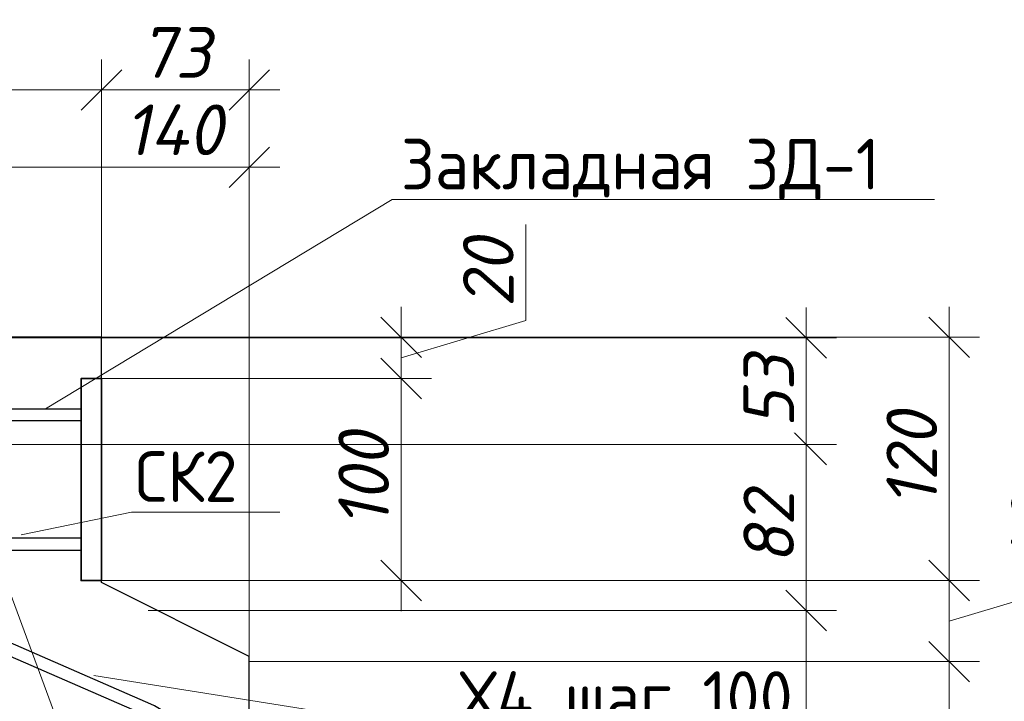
# Model space of a CAD drawing. Header units: millimetres. Extents: x 40580 to 2152466, y -328404 to 177125.
# Tile 173 of 252: x 520387 to 525246, y 156907 to 160270. Entities that reach past the tile are written whole.
import ezdxf
from ezdxf import colors
from ezdxf.entities.mleader import LeaderData, LeaderLine
from ezdxf.math import Vec2, Vec3

# ---------------------------------------------------------------- set-up
doc = ezdxf.new("R2010")
doc.units = ezdxf.units.MM
for name, color, linetype, lineweight in [('RAZMER', 7, 'Continuous', 9), ('подоснова', 151, 'Continuous', 5), ('Столовая Двери и окна', 7, 'Continuous', 15)]:
    doc.layers.add(name, color=color, linetype=linetype, lineweight=lineweight)
doc.styles.add('GOST-2.304_Type-B', font='GOST_Common.ttf')
doc.styles.add('ГОСТ 2.304', font='isocpeur.ttf')
doc.styles.add('Украинский', font='isocpeur.ttf', dxfattribs={"oblique": 12})
doc.dimstyles.new('10', dxfattribs={"dimscale": 0, "dimtxt": 250, "dimasz": 200, "dimexe": 150, "dimexo": 0, "dimgap": 60, "dimtad": 1, "dimdec": 0, "dimlfac": 0.1, "dimrnd": 1, "dimzin": 0, "dimdsep": 46, "dimtxsty": 'ГОСТ 2.304', "dimblk": 'OBLIQUE', "dimcen": 0.09, "dimdle": 150, "dimadec": 0, "dimazin": 0, "dimtfac": 1, "dimtdec": 0, "dimtmove": 1, "dimatfit": 2, "dimfxl": 1, "dimtzin": 0, "dimlwd": 0, "dimlwe": 0, "dimarcsym": 0})

# ---------------------------------------------------------------- blocks, each defined once
blk = doc.blocks.new('_None')
blk = doc.blocks.new('_OBLIQUE')
at = {"color": 0, "linetype": 'ByBlock'}
blk.add_line((-0.5, -0.5), (0.5, 0.5), dxfattribs=at)
blk = doc.blocks.new('*D6100')
at = {"layer": 'Defpoints', "color": 0, "lineweight": 25, "ltscale": 0.3, "transparency": 16777216}
for p in [(520790.9, 159923.4), (520790.9, 158096), (521520.2, 156968.5)]:
    blk.add_point(p, dxfattribs=at)
at = {"layer": 'подоснова', "color": 0, "lineweight": 0, "ltscale": 0.3, "transparency": 16777216}
for p, q in [((520790.9, 158096), (520790.9, 160073.4)), ((521520.2, 156968.5), (521520.2, 160073.4)), ((521670.2, 159923.4), (520640.9, 159923.4))]:
    blk.add_line(p, q, dxfattribs=at)
at = {"layer": 'подоснова', "color": 0, "lineweight": 0, "ltscale": 0.3, "transparency": 16777216, "xscale": 200, "yscale": 200, "zscale": 200, "rotation": 180}
blk.add_blockref('_OBLIQUE', (520790.9, 159923.4), dxfattribs=at)
at = {"layer": 'подоснова', "color": 0, "lineweight": 0, "ltscale": 0.3, "transparency": 16777216, "xscale": 200, "yscale": 200, "zscale": 200}
blk.add_blockref('_OBLIQUE', (521520.2, 159923.4), dxfattribs=at)
at = {"layer": 'подоснова', "color": 0, "ltscale": 0.3, "transparency": 16777216, "insert": (521155.6, 160108.4), "char_height": 250, "attachment_point": 5, "style": 'Украинский', "bg_fill": 3, "box_fill_scale": 1.1, "bg_fill_color": 256, "bg_fill_true_color": 13158600, "bg_fill_transparency": 0}
blk.add_mtext('73', dxfattribs=at)
blk = doc.blocks.new('*D6101')
at = {"layer": 'Defpoints', "color": 0, "lineweight": 25, "ltscale": 0.3, "transparency": 16777216}
for p in [(506020.3, 159923.4), (506020.3, 158703.1), (520790.9, 158655.4)]:
    blk.add_point(p, dxfattribs=at)
at = {"layer": 'подоснова', "color": 0, "lineweight": 0, "ltscale": 0.3, "transparency": 16777216}
for p, q in [((506020.3, 158703.1), (506020.3, 160073.4)), ((520790.9, 158655.4), (520790.9, 160073.4)), ((520940.9, 159923.4), (505870.3, 159923.4))]:
    blk.add_line(p, q, dxfattribs=at)
at = {"layer": 'подоснова', "color": 0, "lineweight": 0, "ltscale": 0.3, "transparency": 16777216, "xscale": 200, "yscale": 200, "zscale": 200, "rotation": 180}
blk.add_blockref('_OBLIQUE', (506020.3, 159923.4), dxfattribs=at)
at = {"layer": 'подоснова', "color": 0, "lineweight": 0, "ltscale": 0.3, "transparency": 16777216, "xscale": 200, "yscale": 200, "zscale": 200}
blk.add_blockref('_OBLIQUE', (520790.9, 159923.4), dxfattribs=at)
at = {"layer": 'подоснова', "color": 0, "ltscale": 0.3, "transparency": 16777216, "insert": (513405.6, 160108.4), "char_height": 250, "attachment_point": 5, "style": 'Украинский', "bg_fill": 3, "box_fill_scale": 1.1, "bg_fill_color": 256, "bg_fill_true_color": 13158600, "bg_fill_transparency": 0}
blk.add_mtext('1477', dxfattribs=at)
blk = doc.blocks.new('*D6104')
at = {"layer": 'Defpoints', "color": 0, "lineweight": 25, "ltscale": 0.3, "transparency": 16777216}
for p in [(521520.2, 157102.9), (524974.6, 157102.9), (521520.3, 155103.1)]:
    blk.add_point(p, dxfattribs=at)
at = {"layer": 'подоснова', "color": 0, "lineweight": 0, "ltscale": 0.3, "transparency": 16777216}
for p, q in [((524974.6, 154953.1), (524974.6, 157252.9)), ((521520.2, 157102.9), (525124.6, 157102.9)), ((521520.3, 155103.1), (525124.6, 155103.1))]:
    blk.add_line(p, q, dxfattribs=at)
at = {"layer": 'подоснова', "color": 0, "lineweight": 0, "ltscale": 0.3, "transparency": 16777216, "xscale": 200, "yscale": 200, "zscale": 200}
for p, rotation in [((524974.6, 157102.9), 90), ((524974.6, 155103.1), 270)]:
    blk.add_blockref('_OBLIQUE', p, dxfattribs=dict(at, rotation=rotation))
at = {"layer": 'подоснова', "color": 0, "ltscale": 0.3, "transparency": 16777216, "insert": (524789.6, 156103), "char_height": 250, "attachment_point": 5, "rotation": 90, "style": 'Украинский', "bg_fill": 3, "box_fill_scale": 1.1, "bg_fill_color": 256, "bg_fill_true_color": 13158600, "bg_fill_transparency": 0}
blk.add_mtext('200', dxfattribs=at)
blk = doc.blocks.new('*D6105')
at = {"layer": 'Defpoints', "color": 0, "lineweight": 25, "ltscale": 0.3, "transparency": 16777216}
for p in [(520700.8, 158703.1), (524974.6, 158703.1), (520790.9, 157502.8)]:
    blk.add_point(p, dxfattribs=at)
at = {"layer": 'подоснова', "color": 0, "lineweight": 0, "ltscale": 0.3, "transparency": 16777216}
for p, q in [((524974.6, 157352.8), (524974.6, 158853.1)), ((520700.8, 158703.1), (525124.6, 158703.1)), ((520790.9, 157502.8), (525124.6, 157502.8))]:
    blk.add_line(p, q, dxfattribs=at)
at = {"layer": 'подоснова', "color": 0, "lineweight": 0, "ltscale": 0.3, "transparency": 16777216, "xscale": 200, "yscale": 200, "zscale": 200}
for p, rotation in [((524974.6, 158703.1), 90), ((524974.6, 157502.8), 270)]:
    blk.add_blockref('_OBLIQUE', p, dxfattribs=dict(at, rotation=rotation))
at = {"layer": 'подоснова', "color": 0, "ltscale": 0.3, "transparency": 16777216, "insert": (524789.6, 158103), "char_height": 250, "attachment_point": 5, "rotation": 90, "style": 'Украинский', "bg_fill": 3, "box_fill_scale": 1.1, "bg_fill_color": 256, "bg_fill_true_color": 13158600, "bg_fill_transparency": 0}
blk.add_mtext('120', dxfattribs=at)
blk = doc.blocks.new('*D6058')
at = {"layer": 'Defpoints', "color": 0, "lineweight": 25, "ltscale": 0.3, "transparency": 16777216}
for p in [(520790.9, 157502.8), (524974.6, 157502.8), (521520.2, 157102.9)]:
    blk.add_point(p, dxfattribs=at)
at = {"layer": 'подоснова', "color": 0, "lineweight": 0, "ltscale": 0.3, "transparency": 16777216}
for p, q in [((525589.6, 157487.4), (525589.6, 157985.5)), ((524974.6, 156952.9), (524974.6, 157652.8)), ((520790.9, 157502.8), (525124.6, 157502.8)), ((524974.6, 157302.9), (525589.6, 157487.4)), ((521520.2, 157102.9), (525124.6, 157102.9))]:
    blk.add_line(p, q, dxfattribs=at)
at = {"layer": 'подоснова', "color": 0, "lineweight": 0, "ltscale": 0.3, "transparency": 16777216, "xscale": 200, "yscale": 200, "zscale": 200}
for p, rotation in [((524974.6, 157502.8), 90), ((524974.6, 157102.9), 270)]:
    blk.add_blockref('_OBLIQUE', p, dxfattribs=dict(at, rotation=rotation))
at = {"layer": 'подоснова', "color": 0, "ltscale": 0.3, "transparency": 16777216, "insert": (525404.6, 157736.5), "char_height": 250, "attachment_point": 5, "rotation": 90, "style": 'Украинский', "bg_fill": 3, "box_fill_scale": 1.1, "bg_fill_color": 256, "bg_fill_true_color": 13158600, "bg_fill_transparency": 0}
blk.add_mtext('40', dxfattribs=at)
blk = doc.blocks.new('*D6059')
at = {"layer": 'Defpoints', "color": 0, "lineweight": 25, "ltscale": 0.3, "transparency": 16777216}
for p in [(520799.5, 158500.4), (522269.7, 158500.4), (520790.9, 157502.8)]:
    blk.add_point(p, dxfattribs=at)
at = {"layer": 'подоснова', "color": 0, "lineweight": 0, "ltscale": 0.3, "transparency": 16777216}
for p, q in [((522269.7, 157352.8), (522269.7, 158650.4)), ((520799.5, 158500.4), (522419.7, 158500.4)), ((520790.9, 157502.8), (522419.7, 157502.8))]:
    blk.add_line(p, q, dxfattribs=at)
at = {"layer": 'подоснова', "color": 0, "lineweight": 0, "ltscale": 0.3, "transparency": 16777216, "xscale": 200, "yscale": 200, "zscale": 200}
for p, rotation in [((522269.7, 158500.4), 90), ((522269.7, 157502.8), 270)]:
    blk.add_blockref('_OBLIQUE', p, dxfattribs=dict(at, rotation=rotation))
at = {"layer": 'подоснова', "color": 0, "ltscale": 0.3, "transparency": 16777216, "insert": (522084.7, 158001.6), "char_height": 250, "attachment_point": 5, "rotation": 90, "style": 'Украинский', "bg_fill": 3, "box_fill_scale": 1.1, "bg_fill_color": 256, "bg_fill_true_color": 13158600, "bg_fill_transparency": 0}
blk.add_mtext('100', dxfattribs=at)
blk = doc.blocks.new('*D6060')
at = {"layer": 'Defpoints', "color": 0, "lineweight": 25, "ltscale": 0.3, "transparency": 16777216}
for p in [(520790.9, 158703.1), (522269.7, 158703.1), (520790.9, 158500.4)]:
    blk.add_point(p, dxfattribs=at)
at = {"layer": 'подоснова', "color": 0, "lineweight": 0, "ltscale": 0.3, "transparency": 16777216}
for p, q in [((522884.7, 158786.3), (522884.7, 159259.4)), ((522269.7, 158350.4), (522269.7, 158853.1)), ((522269.7, 158601.8), (522884.7, 158786.3)), ((520790.9, 158703.1), (522419.7, 158703.1)), ((520790.9, 158500.4), (522419.7, 158500.4))]:
    blk.add_line(p, q, dxfattribs=at)
at = {"layer": 'подоснова', "color": 0, "lineweight": 0, "ltscale": 0.3, "transparency": 16777216, "xscale": 200, "yscale": 200, "zscale": 200}
for p, rotation in [((522269.7, 158703.1), 90), ((522269.7, 158500.4), 270)]:
    blk.add_blockref('_OBLIQUE', p, dxfattribs=dict(at, rotation=rotation))
at = {"layer": 'подоснова', "color": 0, "ltscale": 0.3, "transparency": 16777216, "insert": (522699.7, 159022.8), "char_height": 250, "attachment_point": 5, "rotation": 90, "style": 'Украинский', "bg_fill": 3, "box_fill_scale": 1.1, "bg_fill_color": 256, "bg_fill_true_color": 13158600, "bg_fill_transparency": 0}
blk.add_mtext('20', dxfattribs=at)
blk = doc.blocks.new('ЗД1')
at = {"color": 18, "lineweight": 35, "true_color": 0x000000}
blk.add_lwpolyline([(461021, 158448.7), (461021, 158348.6), (460023.5, 158348.9), (460023.5, 158449.3)], close=True, dxfattribs=at)
at = {"layer": 'Столовая Двери и окна', "color": 18, "lineweight": 30, "true_color": 0x000000}
for points in [[(460173.5, 158348.9), (460233.5, 158348.9), (460233.5, 157348.9), (460173.5, 157348.9)], [(460871, 158348.9), (460811, 158348.9), (460811, 157348.9), (460871, 157348.9)]]:
    blk.add_lwpolyline(points, close=True, dxfattribs=at)
blk = doc.blocks.new('*D5923')
at = {"layer": 'Defpoints', "color": 0, "lineweight": 25, "ltscale": 0.3, "transparency": 16777216}
for p in [(520115.5, 158174), (521021.1, 157355.1), (524268.8, 157355.1)]:
    blk.add_point(p, dxfattribs=at)
at = {"layer": 'подоснова', "color": 0, "lineweight": 0, "ltscale": 0.3, "transparency": 16777216}
for p, q in [((524268.8, 158324), (524268.8, 157205.1)), ((520115.5, 158174), (524418.8, 158174)), ((521021.1, 157355.1), (524418.8, 157355.1))]:
    blk.add_line(p, q, dxfattribs=at)
at = {"layer": 'подоснова', "color": 0, "lineweight": 0, "ltscale": 0.3, "transparency": 16777216, "xscale": 200, "yscale": 200, "zscale": 200}
for p, rotation in [((524268.8, 158174), 90), ((524268.8, 157355.1), 270)]:
    blk.add_blockref('_OBLIQUE', p, dxfattribs=dict(at, rotation=rotation))
at = {"layer": 'подоснова', "color": 0, "ltscale": 0.3, "transparency": 16777216, "insert": (524083.8, 157764.5), "char_height": 250, "attachment_point": 5, "rotation": 90, "style": 'Украинский', "bg_fill": 3, "box_fill_scale": 1.1, "bg_fill_color": 256, "bg_fill_true_color": 13158600, "bg_fill_transparency": 0}
blk.add_mtext('82', dxfattribs=at)
blk = doc.blocks.new('*D5924')
at = {"layer": 'Defpoints', "color": 0, "lineweight": 25, "ltscale": 0.3, "transparency": 16777216}
for p in [(521021.1, 157355.1), (521024.6, 155600.2), (524268.8, 155600.2)]:
    blk.add_point(p, dxfattribs=at)
at = {"layer": 'подоснова', "color": 0, "lineweight": 0, "ltscale": 0.3, "transparency": 16777216}
for p, q in [((524268.8, 157505.1), (524268.8, 155450.2)), ((521021.1, 157355.1), (524418.8, 157355.1)), ((521024.6, 155600.2), (524418.8, 155600.2))]:
    blk.add_line(p, q, dxfattribs=at)
at = {"layer": 'подоснова', "color": 0, "lineweight": 0, "ltscale": 0.3, "transparency": 16777216, "xscale": 200, "yscale": 200, "zscale": 200}
for p, rotation in [((524268.8, 157355.1), 90), ((524268.8, 155600.2), 270)]:
    blk.add_blockref('_OBLIQUE', p, dxfattribs=dict(at, rotation=rotation))
at = {"layer": 'подоснова', "color": 0, "ltscale": 0.3, "transparency": 16777216, "insert": (524083.8, 156477.6), "char_height": 250, "attachment_point": 5, "rotation": 90, "style": 'Украинский', "bg_fill": 3, "box_fill_scale": 1.1, "bg_fill_color": 256, "bg_fill_true_color": 13158600, "bg_fill_transparency": 0}
blk.add_mtext('175', dxfattribs=at)
blk = doc.blocks.new('*D5925')
at = {"layer": 'Defpoints', "color": 0, "lineweight": 25, "ltscale": 0.3, "transparency": 16777216}
for p in [(519706.8, 158700.2), (524268.8, 158700.2), (520115.5, 158174)]:
    blk.add_point(p, dxfattribs=at)
at = {"layer": 'подоснова', "color": 0, "lineweight": 0, "ltscale": 0.3, "transparency": 16777216}
for p, q in [((524268.8, 158024), (524268.8, 158850.2)), ((519706.8, 158700.2), (524418.8, 158700.2)), ((520115.5, 158174), (524418.8, 158174))]:
    blk.add_line(p, q, dxfattribs=at)
at = {"layer": 'подоснова', "color": 0, "lineweight": 0, "ltscale": 0.3, "transparency": 16777216, "xscale": 200, "yscale": 200, "zscale": 200}
for p, rotation in [((524268.8, 158700.2), 90), ((524268.8, 158174), 270)]:
    blk.add_blockref('_OBLIQUE', p, dxfattribs=dict(at, rotation=rotation))
at = {"layer": 'подоснова', "color": 0, "ltscale": 0.3, "transparency": 16777216, "insert": (524083.8, 158437.1), "char_height": 250, "attachment_point": 5, "rotation": 90, "style": 'Украинский', "bg_fill": 3, "box_fill_scale": 1.1, "bg_fill_color": 256, "bg_fill_true_color": 13158600, "bg_fill_transparency": 0}
blk.add_mtext('53', dxfattribs=at)
blk = doc.blocks.new('*D5930')
at = {"layer": 'Defpoints', "color": 0, "lineweight": 25, "ltscale": 0.3, "transparency": 16777216}
for p in [(521520.2, 159542), (520116.1, 158238.7), (521520.2, 157826)]:
    blk.add_point(p, dxfattribs=at)
at = {"layer": 'подоснова', "color": 0, "lineweight": 0, "ltscale": 0.3, "transparency": 16777216}
for p, q in [((520116.1, 158238.7), (520116.1, 159692)), ((521520.2, 157826), (521520.2, 159692)), ((519966.1, 159542), (521670.2, 159542))]:
    blk.add_line(p, q, dxfattribs=at)
at = {"layer": 'подоснова', "color": 0, "lineweight": 0, "ltscale": 0.3, "transparency": 16777216, "xscale": 200, "yscale": 200, "zscale": 200, "rotation": 180}
blk.add_blockref('_OBLIQUE', (520116.1, 159542), dxfattribs=at)
at = {"layer": 'подоснова', "color": 0, "ltscale": 0.3, "transparency": 16777216, "insert": (521147.9, 159727), "char_height": 250, "attachment_point": 5, "style": 'Украинский', "bg_fill": 3, "box_fill_scale": 1.1, "bg_fill_color": 256, "bg_fill_true_color": 13158600, "bg_fill_transparency": 0}
blk.add_mtext('140', dxfattribs=at)
at = {"layer": 'подоснова', "color": 0, "lineweight": 0, "ltscale": 0.3, "transparency": 16777216, "xscale": 200, "yscale": 200, "zscale": 200}
blk.add_blockref('_OBLIQUE', (521520.2, 159542), dxfattribs=at)
blk = doc.blocks.new('смисмиси')
at = {"layer": 'RAZMER', "color": 18, "lineweight": 30, "true_color": 0x000000}
for p, q in [((510510.2, 133847.3), (510485.7, 133791.1)), ((513833.5, 132399.2), (510510.2, 133847.3)), ((513806.1, 132344.2), (510485.7, 133791.1)), ((513936.6, 131150.7), (513936.6, 132163.6)), ((513994.6, 131151.4), (513994.6, 132163.6))]:
    blk.add_line(p, q, dxfattribs=at)
for points in [[(511676, 131185.6), (512208.5, 131718.7), (512250.5, 131676.7), (511722, 131148.1), (511704.1, 131111.6)], [(511786.9, 131003.9), (513798, 131003.9)], [(511786.9, 130944.5), (513798, 130944.5)]]:
    blk.add_lwpolyline(points, dxfattribs=at)
for centre, radius, start, end in [((513731.1, 132156.3), 263.6, 1.5751, 67.1283), ((513730.1, 132152.3), 206.8, 3.1207, 69.3279), ((511793.5, 131096.9), 147.3, 142.9753, 206.5956), ((511800.7, 131094.8), 95.1, 145.9076, 216.4446), ((513776, 131161.4), 218.8, 274.0164, 357.3764), ((513785.5, 131156.6), 151.3, 274.1913, 357.7654), ((511786.9, 131078.1), 133.6, 200.6314, 270), ((511786.9, 131078.1), 74.3, 212.4093, 270)]:
    blk.add_arc(centre, radius, start, end, dxfattribs=at)
at = {"layer": 'Столовая Двери и окна', "color": 18, "lineweight": 25, "true_color": 0x000000}
blk.add_line((511681, 131185.6), (512211.3, 131716), dxfattribs=at)

msp = doc.modelspace()

# ---------------------------------------------------------------- leaders
at = {"layer": 'подоснова', "color": 18, "ltscale": 0.3, "true_color": 0x000000}
ml = msp.add_multileader_mtext('Standard', dxfattribs=at)
ml.set_content('СК2 ', color=(0, 0, 0), style='GOST-2.304_Type-B')
ml.set_leader_properties(color=256, linetype='ByLayer', lineweight=15)
ml.set_arrow_properties(name='NONE')
ml.build(insert=Vec2(0, 0))
ml.multileader.update_dxf_attribs({"text_left_attachment_type": 6, "text_right_attachment_type": 6, "dogleg_length": 0.1, "arrow_head_size": 18})
ctx = ml.context
ctx.base_point, ctx.char_height, ctx.arrow_head_size, ctx.landing_gap_size, ctx.plane_origin = Vec3(520939.128, 157841.098), 250, 18, 20, Vec3(511753.152, 160582.175)
ctx.left_attachment, ctx.right_attachment, ctx.text_align_type = 6, 6, 1
notes = []
notes.append((ctx, [(0, (1, 1, 0), (520939.028, 157841.098), (1, 0), 0.1, [(0, [(520393.754, 157728.048)], 0, [])])]))
ctx.mtext.insert, ctx.mtext.alignment, ctx.mtext.flow_direction = Vec3(521209.128, 158141.098), 2, 5
ml = msp.add_multileader_mtext('Standard', dxfattribs=at)
ml.set_content('Х4 шаг 100 ', color=(0, 0, 0), style='GOST-2.304_Type-B')
ml.set_leader_properties(color=256, linetype='ByLayer', lineweight=15)
ml.set_arrow_properties(name='NONE')
ml.build(insert=Vec2(0, 0))
ml.multileader.update_dxf_attribs({"text_left_attachment_type": 6, "text_right_attachment_type": 6, "dogleg_length": 0.1, "arrow_head_size": 18})
ctx = ml.context
ctx.base_point, ctx.char_height, ctx.arrow_head_size, ctx.landing_gap_size, ctx.plane_origin = Vec3(522549.407, 156755.545), 250, 18, 20, Vec3(512222.619, 158910.124)
ctx.left_attachment, ctx.right_attachment, ctx.text_align_type = 6, 6, 1
notes.append((ctx, [(0, (1, 1, 0), (522510.912, 156755.545), (1, 0), 38.495, [(0, [(520753.083, 157034.722)], 0, [])])]))
ctx.mtext.insert, ctx.mtext.alignment, ctx.mtext.flow_direction = Vec3(523380.013, 157055.545), 2, 5
for ctx, leaders in notes:
    for number, flags, end, landing, length, lines in leaders:
        leader = LeaderData()
        leader.index, (leader.has_last_leader_line, leader.has_dogleg_vector, leader.attachment_direction) = number, flags
        leader.last_leader_point, leader.dogleg_vector, leader.dogleg_length = Vec3(end), Vec3(landing), length
        for number, points, colour, breaks in lines:
            line = LeaderLine()
            line.index, line.vertices, line.color, line.breaks = number, Vec3.list(points), colors.encode_raw_color(colour), breaks
            leader.lines.append(line)
        ctx.leaders.append(leader)

# ---------------------------------------------------------------- next in the draw order: dimensions: what is measured, and where the dimension line sits
dim = msp.add_linear_dim(base=(520790.898, 159923.396), p1=(521520.206, 156968.454), p2=(520790.898, 158095.953), dimstyle='10', override={"dimscale": 1, "dimtxsty": 'Украинский', "dimtfill": 1}, dxfattribs=at)
dim.commit()
dim.dimension.update_dxf_attribs({"geometry": '*D6100', "text_midpoint": (521155.552, 160108.396)})

# ---------------------------------------------------------------- next in the draw order: dimensions: what is measured, and where the dimension line sits
dim = msp.add_linear_dim(base=(506020.281, 159923.396), p1=(520790.898, 158655.443), p2=(506020.281, 158703.101), dimstyle='10', override={"dimscale": 1, "dimtxsty": 'Украинский', "dimtfill": 1}, dxfattribs=at)
dim.commit()
dim.dimension.update_dxf_attribs({"geometry": '*D6101', "text_midpoint": (513405.589, 160108.396)})
dim = msp.add_linear_dim(base=(524974.622, 157102.934), p1=(521520.277, 155103.101), p2=(521520.206, 157102.934), angle=90, dimstyle='10', override={"dimscale": 1, "dimtxsty": 'Украинский', "dimtfill": 1}, dxfattribs=at)
dim.commit()
dim.dimension.update_dxf_attribs({"geometry": '*D6104', "text_midpoint": (524789.622, 156103.018)})

# ---------------------------------------------------------------- next in the draw order: dimensions: what is measured, and where the dimension line sits
dim = msp.add_linear_dim(base=(524974.622, 158703.101), p1=(520790.898, 157502.838), p2=(520700.848, 158703.101), angle=90, dimstyle='10', override={"dimscale": 1, "dimtxsty": 'Украинский', "dimtfill": 1}, dxfattribs=at)
dim.commit()
dim.dimension.update_dxf_attribs({"geometry": '*D6105', "text_midpoint": (524789.622, 158102.97)})

# ---------------------------------------------------------------- next in the draw order: dimensions: what is measured, and where the dimension line sits
dim = msp.add_linear_dim(base=(524974.622, 157502.838), p1=(521520.206, 157102.934), p2=(520790.898, 157502.838), angle=90, dimstyle='10', override={"dimscale": 1, "dimtxsty": 'Украинский', "dimtfill": 1}, dxfattribs=at)
dim.commit()
dim.dimension.update_dxf_attribs({"geometry": '*D6058', "text_midpoint": (525404.622, 157547.386)})

# ---------------------------------------------------------------- next in the draw order: dimensions: what is measured, and where the dimension line sits
dim = msp.add_linear_dim(base=(522269.692, 158500.355), p1=(520790.898, 157502.838), p2=(520799.541, 158500.355), angle=90, dimstyle='10', override={"dimscale": 1, "dimtxsty": 'Украинский', "dimtfill": 1}, dxfattribs=at)
dim.commit()
dim.dimension.update_dxf_attribs({"geometry": '*D6059', "text_midpoint": (522084.692, 158001.597)})

# ---------------------------------------------------------------- next in the draw order: dimensions: what is measured, and where the dimension line sits
dim = msp.add_linear_dim(base=(522269.692, 158703.101), p1=(520790.898, 158500.43), p2=(520790.898, 158703.101), angle=90, dimstyle='10', override={"dimscale": 1, "dimtxsty": 'Украинский', "dimtfill": 1}, dxfattribs=at)
dim.commit()
dim.dimension.update_dxf_attribs({"geometry": '*D6060', "text_midpoint": (522699.692, 158846.265)})

# ---------------------------------------------------------------- next in the draw order: leaders
ml = msp.add_multileader_mtext('Standard', dxfattribs=at)
ml.set_content('поз.2\\P ', color=(0, 0, 0), style='GOST-2.304_Type-B')
ml.set_leader_properties(color=256, linetype='ByLayer', lineweight=15)
ml.set_arrow_properties(name='NONE')
ml.build(insert=Vec2(0, 0))
ml.multileader.update_dxf_attribs({"text_left_attachment_type": 6, "text_right_attachment_type": 6, "dogleg_length": 0.1, "arrow_head_size": 18})
ctx = ml.context
ctx.base_point, ctx.char_height, ctx.arrow_head_size, ctx.landing_gap_size, ctx.plane_origin = Vec3(517172.773, 154776.389), 250, 18, 20, Vec3(528484.493, 154132.419)
ctx.left_attachment, ctx.right_attachment, ctx.text_align_type = 6, 6, 1
notes = []
notes.append((ctx, [(0, (1, 1, 0), (517925.373, 154776.389), (-1, 0), 0.1, [(2, [(518998.139, 158148.201), (520075.952, 158146.595), (521016.992, 155616.376)], 0, [])])]))
ctx.mtext.insert, ctx.mtext.alignment, ctx.mtext.flow_direction = Vec3(517549.023, 155026.389), 2, 5
for ctx, leaders in notes:
    for number, flags, end, landing, length, lines in leaders:
        leader = LeaderData()
        leader.index, (leader.has_last_leader_line, leader.has_dogleg_vector, leader.attachment_direction) = number, flags
        leader.last_leader_point, leader.dogleg_vector, leader.dogleg_length = Vec3(end), Vec3(landing), length
        for number, points, colour, breaks in lines:
            line = LeaderLine()
            line.index, line.vertices, line.color, line.breaks = number, Vec3.list(points), colors.encode_raw_color(colour), breaks
            leader.lines.append(line)
        ctx.leaders.append(leader)

# ---------------------------------------------------------------- next in the draw order: linework, layer by layer
at = {"layer": 'Столовая Двери и окна', "color": 18, "lineweight": 30, "true_color": 0x000000}
msp.add_lwpolyline([(506020.281, 158703.101), (506020.281, 156903.101), (518520.277, 156903.101), (518520.277, 155103.101), (521520.206, 155103.101), (521520.206, 157128.294), (520790.898, 157492.947), (520790.898, 158703.101), (506020.281, 158703.101)], dxfattribs=at)

# ---------------------------------------------------------------- next in the draw order: block references
at = {"layer": 'Столовая Двери и окна', "color": 18, "lineweight": 25, "true_color": 0x000000, "rotation": 270}
msp.add_blockref('ЗД1', (362341.644, 618523.866), dxfattribs=at)

# ---------------------------------------------------------------- next in the draw order: leaders
at = {"layer": 'подоснова', "color": 18, "ltscale": 0.3, "true_color": 0x000000}
ml = msp.add_multileader_mtext('Standard', dxfattribs=at)
ml.set_content('Закладная ЗД-1', color=(0, 0, 0), style='GOST-2.304_Type-B')
ml.set_leader_properties(color=256, linetype='ByLayer', lineweight=15)
ml.set_arrow_properties(name='NONE')
ml.build(insert=Vec2(0, 0))
ml.multileader.update_dxf_attribs({"text_left_attachment_type": 6, "text_right_attachment_type": 6, "dogleg_length": 0.1, "arrow_head_size": 18})
ctx = ml.context
ctx.base_point, ctx.char_height, ctx.arrow_head_size, ctx.landing_gap_size, ctx.plane_origin = Vec3(522225.458, 159382.72), 250, 18, 20, Vec3(509433.83, 161550.768)
ctx.left_attachment, ctx.right_attachment, ctx.text_align_type = 6, 6, 1
notes = []
notes.append((ctx, [(0, (1, 1, 0), (522225.358, 159382.72), (1, 0), 0.1, [(0, [(520513.918, 158350.408)], 0, [])])]))
ctx.mtext.insert, ctx.mtext.alignment, ctx.mtext.flow_direction = Vec3(523450.761, 159682.72), 2, 5
for ctx, leaders in notes:
    for number, flags, end, landing, length, lines in leaders:
        leader = LeaderData()
        leader.index, (leader.has_last_leader_line, leader.has_dogleg_vector, leader.attachment_direction) = number, flags
        leader.last_leader_point, leader.dogleg_vector, leader.dogleg_length = Vec3(end), Vec3(landing), length
        for number, points, colour, breaks in lines:
            line = LeaderLine()
            line.index, line.vertices, line.color, line.breaks = number, Vec3.list(points), colors.encode_raw_color(colour), breaks
            leader.lines.append(line)
        ctx.leaders.append(leader)

# ---------------------------------------------------------------- next in the draw order: dimensions: what is measured, and where the dimension line sits
dim = msp.add_linear_dim(base=(524268.784, 157355.109), p1=(520115.51, 158173.968), p2=(521021.144, 157355.109), angle=90, dimstyle='10', override={"dimscale": 1, "dimtxsty": 'Украинский', "dimtfill": 1}, dxfattribs=at)
dim.commit()
dim.dimension.update_dxf_attribs({"geometry": '*D5923', "text_midpoint": (524083.784, 157764.539)})

# ---------------------------------------------------------------- next in the draw order: dimensions: what is measured, and where the dimension line sits
for base, p1, p2, picture, middle in [((524268.784, 158700.176), (520115.51, 158173.968), (519706.828, 158700.176), '*D5925', (524083.784, 158437.072)), ((524268.784, 155600.176), (521021.144, 157355.109), (521024.643, 155600.176), '*D5924', (524083.784, 156477.643))]:
    dim = msp.add_linear_dim(base=base, p1=p1, p2=p2, angle=90, dimstyle='10', override={"dimscale": 1, "dimtxsty": 'Украинский', "dimtfill": 1}, dxfattribs=at)
    dim.commit()
    dim.dimension.update_dxf_attribs({"geometry": picture, "text_midpoint": middle})

# ---------------------------------------------------------------- next in the draw order: dimensions: what is measured, and where the dimension line sits
dim = msp.add_linear_dim(base=(521520.169, 159542.025), p1=(520116.073, 158238.702), p2=(521520.169, 157825.981), dimstyle='10', override={"dimscale": 1, "dimtxsty": 'Украинский', "dimtfill": 1}, dxfattribs=at)
dim.commit()
dim.dimension.update_dxf_attribs({"geometry": '*D5930', "text_midpoint": (521147.859, 159542.025), "dimtype": 160})

# ---------------------------------------------------------------- next in the draw order: block references
at = {"layer": 'Столовая Двери и окна', "color": 18, "lineweight": 25, "true_color": 0x000000}
msp.add_blockref('смисмиси', (7200.924, 24494.089), dxfattribs=at)

doc.saveas('drawing.dxf')
